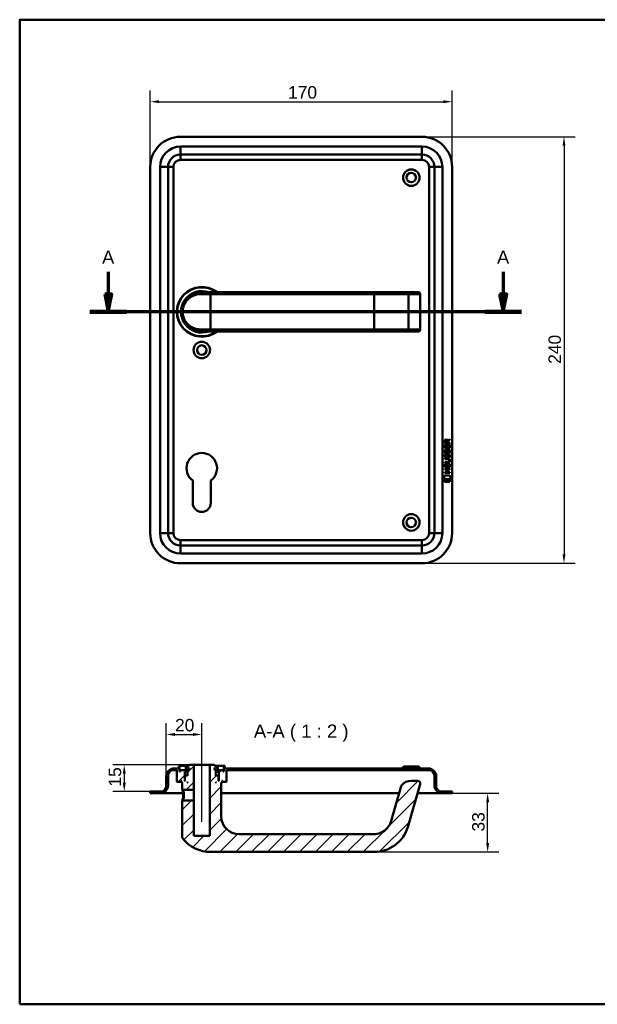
# Model space of a CAD drawing. Header units: millimetres. Extents: x 20 to 833, y 20 to 574.
# Tile 1 of 7: x 20 to 345, y 20 to 574. Entities that reach past the tile are written whole.
import ezdxf

# ---------------------------------------------------------------- set-up
doc = ezdxf.new("R2010")
doc.units = ezdxf.units.MM
doc.header["$LTSCALE"] = 2
for name, color, linetype, lineweight in [('Bemaßungen(DIN)', 7, 'Continuous', 25), ('Mittellinie(DIN)', 7, 'Continuous', 25), ('Schnittansichtslinien(DIN)', 7, 'Continuous', 70), ('Sichtbare Kanten(DIN)', 7, 'Continuous', 50), ('Sichtbare tangentiale Kanten(DIN)', 7, 'Continuous', 50), ('Skizziergeometrie(DIN)', 7, 'Continuous', 50), ('Symbole(DIN)', 7, 'Continuous', 25)]:
    doc.layers.add(name, color=color, linetype=linetype, lineweight=lineweight)
doc.layers.add('Schraffur', color=179, linetype='Continuous', lineweight=9, true_color=0x1e1e47)
doc.styles.add('Aktuell-DINGroßer Text', font='arial.ttf')
doc.styles.add('STANDARD-DIN~0', font='arial.ttf')
doc.dimstyles.new('CAD-LAN', dxfattribs={"dimscale": 2, "dimtxt": 3.5, "dimasz": 2.5, "dimexe": 3.175, "dimexo": 0, "dimgap": 0.8, "dimtad": 1, "dimrnd": 1e-08, "dimtxsty": 'STANDARD-DIN~0', "dimcen": 0.09, "dimdle": 10, "dimclrd": 250, "dimclre": 250, "dimclrt": 250, "dimadec": 0, "dimazin": 2, "dimtfac": 1, "dimtmove": 0, "dimatfit": 3, "dimfxl": 1, "dimtolj": 1, "dimtzin": 0, "dimlwd": 25, "dimlwe": 25, "dimarcsym": 0})

# ---------------------------------------------------------------- blocks, each defined once
blk = doc.blocks.new('Ränder Standardrahmen')
at = {"layer": 'Skizziergeometrie(DIN)', "flags": 128}
blk.add_lwpolyline([(10, 10), (10, 287), (410, 287), (410, 10), (10, 10)], dxfattribs=at)
blk = doc.blocks.new('*D21')
at = {"layer": 'Bemaßungen(DIN)', "color": 250, "linetype": 'Continuous', "lineweight": 25, "true_color": 0x3f3f3f, "transparency": 16777216}
for p, q in [((93.54, 491.14), (93.54, 534.22)), ((263.54, 491.14), (263.54, 534.22)), ((98.54, 527.87), (258.54, 527.87))]:
    blk.add_line(p, q, dxfattribs=at)
at = {"layer": 'Bemaßungen(DIN)', "color": 250, "linetype": 'Continuous', "true_color": 0x3f3f3f, "transparency": 16777216}
for points in [[(98.54, 528.7), (98.54, 527.04), (93.54, 527.87)], [(258.54, 528.7), (258.54, 527.04), (263.54, 527.87)]]:
    blk.add_solid(points, dxfattribs=at)
at = {"layer": 'Defpoints', "color": 0, "linetype": 'Continuous', "transparency": 16777216}
for p in [(263.54, 527.87), (93.54, 491.14), (263.54, 491.14)]:
    blk.add_point(p, dxfattribs=at)
at = {"layer": 'Bemaßungen(DIN)', "color": 250, "linetype": 'Continuous', "lineweight": 25, "true_color": 0x3f3f3f, "transparency": 16777216, "insert": (171.15, 536.62), "char_height": 7, "attachment_point": 1, "style": 'STANDARD-DIN~0'}
blk.add_mtext('\\A1;170', dxfattribs=at)
blk = doc.blocks.new('*D22')
at = {"layer": 'Bemaßungen(DIN)', "color": 250, "linetype": 'Continuous', "lineweight": 25, "true_color": 0x3f3f3f, "transparency": 16777216}
for p, q in [((246.54, 508.14), (332.89, 508.14)), ((326.54, 503.14), (326.54, 273.14)), ((246.54, 268.14), (332.89, 268.14))]:
    blk.add_line(p, q, dxfattribs=at)
at = {"layer": 'Bemaßungen(DIN)', "color": 250, "linetype": 'Continuous', "true_color": 0x3f3f3f, "transparency": 16777216}
for points in [[(325.71, 503.14), (327.38, 503.14), (326.54, 508.14)], [(325.71, 273.14), (327.38, 273.14), (326.54, 268.14)]]:
    blk.add_solid(points, dxfattribs=at)
at = {"layer": 'Defpoints', "color": 0, "linetype": 'Continuous', "transparency": 16777216}
for p in [(246.54, 508.14), (246.54, 268.14), (326.54, 268.14)]:
    blk.add_point(p, dxfattribs=at)
at = {"layer": 'Bemaßungen(DIN)', "color": 250, "linetype": 'Continuous', "lineweight": 25, "true_color": 0x3f3f3f, "transparency": 16777216, "insert": (317.8, 380.36), "char_height": 7, "attachment_point": 1, "rotation": 90, "style": 'STANDARD-DIN~0'}
blk.add_mtext('\\A1;240', dxfattribs=at)
blk = doc.blocks.new('2DTransSchnitt0')
at = {"layer": 'Schnittansichtslinien(DIN)', "linetype": 'Continuous'}
for p, q in [((34.95, 216.07), (34.95, 209.82)), ((146.14, 216.07), (146.14, 209.82)), ((33.95, 209.82), (34.95, 204.82)), ((35.95, 209.82), (33.95, 209.82)), ((34.95, 209.82), (34.95, 204.82)), ((34.95, 204.82), (35.95, 209.82)), ((145.14, 209.82), (146.14, 204.82)), ((147.14, 209.82), (145.14, 209.82)), ((146.14, 209.82), (146.14, 204.82)), ((146.14, 204.82), (147.14, 209.82)), ((151.28, 204.82), (29.8, 204.82))]:
    blk.add_line(p, q, dxfattribs=at)
at = {"layer": 'Schnittansichtslinien(DIN)', "linetype": 'Continuous', "lineweight": 140}
for p, q in [((40.09, 204.82), (29.8, 204.82)), ((151.28, 204.82), (141, 204.82))]:
    blk.add_line(p, q, dxfattribs=at)
at = {"layer": 'Schnittansichtslinien(DIN)', "linetype": 'Continuous', "flags": 128}
for points in [[(33.95, 209.82), (34.95, 204.82), (35.95, 209.82), (33.95, 209.82)], [(145.14, 209.82), (146.14, 204.82), (147.14, 209.82), (145.14, 209.82)]]:
    blk.add_lwpolyline(points, dxfattribs=at)
at = {"layer": 'Schnittansichtslinien(DIN)'}
for points in [[(33.95, 209.82), (34.95, 204.82), (35.95, 209.82), (33.95, 209.82)], [(145.14, 209.82), (146.14, 204.82), (147.14, 209.82), (145.14, 209.82)]]:
    blk.add_solid(points, dxfattribs=at)
at = {"layer": 'Schnittansichtslinien(DIN)', "char_height": 3.73, "attachment_point": 7, "style": 'Aktuell-DINGroßer Text'}
for insert in [(33.19, 218.32), (144.39, 218.32)]:
    blk.add_mtext('A', dxfattribs=dict(at, insert=insert))
blk = doc.blocks.new('*D24')
at = {"layer": 'Bemaßungen(DIN)', "color": 250, "linetype": 'Continuous', "lineweight": 25, "true_color": 0x3f3f3f, "transparency": 16777216}
for p, q in [((102.54, 148.22), (102.54, 178.17)), ((122.54, 159.72), (122.54, 178.17)), ((107.54, 171.82), (117.54, 171.82))]:
    blk.add_line(p, q, dxfattribs=at)
at = {"layer": 'Bemaßungen(DIN)', "color": 250, "linetype": 'Continuous', "true_color": 0x3f3f3f, "transparency": 16777216}
for points in [[(107.54, 172.65), (107.54, 170.99), (102.54, 171.82)], [(117.54, 172.65), (117.54, 170.99), (122.54, 171.82)]]:
    blk.add_solid(points, dxfattribs=at)
at = {"layer": 'Defpoints', "color": 0, "linetype": 'Continuous', "transparency": 16777216}
for p in [(122.54, 171.82), (122.54, 159.72), (102.54, 148.22)]:
    blk.add_point(p, dxfattribs=at)
at = {"layer": 'Bemaßungen(DIN)', "color": 250, "linetype": 'Continuous', "lineweight": 25, "true_color": 0x3f3f3f, "transparency": 16777216, "insert": (107.48, 180.57), "char_height": 7, "attachment_point": 1, "style": 'STANDARD-DIN~0'}
blk.add_mtext('\\A1;20', dxfattribs=at)
blk = doc.blocks.new('*D25')
at = {"layer": 'Bemaßungen(DIN)', "color": 250, "linetype": 'Continuous', "lineweight": 25, "true_color": 0x3f3f3f, "transparency": 16777216}
for p, q in [((115.54, 154.72), (72.54, 154.72)), ((78.89, 149.72), (78.89, 144.72)), ((93.54, 139.72), (72.54, 139.72))]:
    blk.add_line(p, q, dxfattribs=at)
at = {"layer": 'Bemaßungen(DIN)', "color": 250, "linetype": 'Continuous', "true_color": 0x3f3f3f, "transparency": 16777216}
for points in [[(78.05, 149.72), (79.72, 149.72), (78.89, 154.72)], [(78.05, 144.72), (79.72, 144.72), (78.89, 139.72)]]:
    blk.add_solid(points, dxfattribs=at)
at = {"layer": 'Defpoints', "color": 0, "linetype": 'Continuous', "transparency": 16777216}
for p in [(115.54, 154.72), (78.89, 139.72), (93.54, 139.72)]:
    blk.add_point(p, dxfattribs=at)
at = {"layer": 'Bemaßungen(DIN)', "color": 250, "linetype": 'Continuous', "lineweight": 25, "true_color": 0x3f3f3f, "transparency": 16777216, "insert": (70.14, 142.51), "char_height": 7, "attachment_point": 1, "rotation": 90, "style": 'STANDARD-DIN~0'}
blk.add_mtext('\\A1;15', dxfattribs=at)
blk = doc.blocks.new('*D26')
at = {"layer": 'Bemaßungen(DIN)', "color": 250, "linetype": 'Continuous', "lineweight": 25, "true_color": 0x3f3f3f, "transparency": 16777216}
for p, q in [((263.54, 138.72), (289.89, 138.72)), ((283.54, 110.72), (283.54, 133.72)), ((219.54, 105.72), (289.89, 105.72))]:
    blk.add_line(p, q, dxfattribs=at)
at = {"layer": 'Bemaßungen(DIN)', "color": 250, "linetype": 'Continuous', "true_color": 0x3f3f3f, "transparency": 16777216}
for points in [[(282.71, 133.72), (284.38, 133.72), (283.54, 138.72)], [(282.71, 110.72), (284.38, 110.72), (283.54, 105.72)]]:
    blk.add_solid(points, dxfattribs=at)
at = {"layer": 'Defpoints', "color": 0, "linetype": 'Continuous', "transparency": 16777216}
for p in [(263.54, 138.72), (283.54, 138.72), (219.54, 105.72)]:
    blk.add_point(p, dxfattribs=at)
at = {"layer": 'Bemaßungen(DIN)', "color": 250, "linetype": 'Continuous', "lineweight": 25, "true_color": 0x3f3f3f, "transparency": 16777216, "insert": (274.79, 117.21), "char_height": 7, "attachment_point": 1, "rotation": 90, "style": 'STANDARD-DIN~0'}
blk.add_mtext('\\A1;33', dxfattribs=at)

msp = doc.modelspace()

# ---------------------------------------------------------------- hatches: boundary and pattern name
at = {"layer": 'Schraffur'}
h = msp.add_hatch(dxfattribs=at)
h.set_pattern_fill('ANSI31', color=256, scale=50.8, style=0)
h.set_pattern_definition([(45, (0, 0), (-4.49013, 4.49013), [])])
edge = h.paths.add_edge_path()
edge.add_spline(control_points=[(111.916, 134.717), (111.854, 134.657), (111.792, 134.597), (111.668, 134.477), (111.606, 134.417), (111.544, 134.357)], knot_values=[-0.0518021, -0.0518021, -0.0518021, -0.0518021, -0.0259877, -0.0259877, 0, 0, 0, 0], degree=3, periodic=0)
edge.add_line((111.544, 134.357), (111.544, 114.058))
edge.add_spline(control_points=[(111.544, 114.058), (111.543, 113.974), (111.553, 113.861), (111.633, 113.629), (111.686, 113.531), (111.753, 113.444)], knot_values=[-0.0735795, -0.0735795, -0.0735795, -0.0735795, -0.0330472, -0.0330472, 0, 0, 0, 0], degree=3, periodic=0)
edge.add_ellipse((127.544, 125.717), major_axis=(-15.791, -12.274), ratio=1, start_angle=0, end_angle=52.14331)
edge.add_line((127.544, 105.717), (219.544, 105.717))
edge.add_spline(control_points=[(219.544, 105.717), (221.603, 105.717), (223.659, 106.043), (227.58, 107.293), (229.438, 108.214), (233.276, 110.94), (235.096, 112.878), (237.976, 117.473), (238.506, 119.287), (238.983, 120.949)], knot_values=[-1.7725748, -1.7725748, -1.7725748, -1.7725748, -1.3895342, -1.3895342, -1.0067921, -1.0067921, -0.5187618, -0.5187618, 0, 0, 0, 0], degree=3, periodic=0)
edge.add_line((238.983, 120.949), (245.537, 143.804))
edge.add_ellipse((244.095, 144.217), major_axis=(1.442, -0.413), ratio=1, start_angle=0, end_angle=106)
edge.add_line((244.095, 145.717), (240.391, 145.717))
edge.add_ellipse((240.391, 138.717), major_axis=(0, 7), ratio=1, start_angle=0, end_angle=48.30264)
edge.add_ellipse((236.285, 142.376), major_axis=(-1.12, 0.998), ratio=1, start_angle=0, end_angle=25.69736)
edge.add_line((234.843, 142.789), (229.37, 123.706))
edge.add_spline(control_points=[(229.37, 123.706), (229.086, 122.713), (228.711, 121.738), (227.892, 120.299), (227.296, 119.366), (225.35, 117.561), (224.269, 116.866), (221.862, 115.911), (220.636, 115.717), (219.544, 115.717)], knot_values=[-1.5570511, -1.5570511, -1.5570511, -1.5570511, -0.9847975, -0.9847975, -0.6392632, -0.6392632, -0.3276597, -0.3276597, 0, 0, 0, 0], degree=3, periodic=0)
edge.add_line((219.544, 115.717), (143.544, 115.717))
edge.add_ellipse((143.544, 125.717), major_axis=(0, -10), ratio=1, start_angle=270, end_angle=360, ccw=False)
edge.add_line((133.544, 125.717), (133.544, 144.717))
edge.add_line((133.544, 144.717), (133.844, 144.717))
edge.add_line((133.844, 144.717), (134.044, 144.917))
edge.add_line((134.044, 144.917), (134.044, 145.517))
edge.add_line((134.044, 145.517), (133.844, 145.717))
edge.add_line((133.844, 145.717), (134.144, 145.717))
edge.add_line((134.144, 145.717), (134.144, 145.217))
edge.add_line((134.144, 145.217), (134.244, 145.117))
edge.add_line((134.244, 145.117), (136.344, 145.117))
edge.add_line((136.344, 145.117), (136.544, 145.317))
edge.add_line((136.544, 145.317), (136.544, 151.717))
edge.add_line((136.544, 151.717), (250.544, 151.717))
edge.add_ellipse((250.544, 148.717), major_axis=(0, 3), ratio=1, start_angle=270, end_angle=360, ccw=False)
edge.add_line((253.544, 148.717), (253.544, 143.217))
edge.add_ellipse((258.044, 143.217), major_axis=(-4.5, 0), ratio=1, start_angle=0, end_angle=90)
edge.add_line((258.044, 138.717), (263.544, 138.717))
edge.add_line((263.544, 138.717), (263.544, 139.717))
edge.add_line((263.544, 139.717), (257.544, 139.717))
edge.add_ellipse((257.544, 142.717), major_axis=(0, -3), ratio=1, start_angle=270, end_angle=360, ccw=False)
edge.add_line((254.544, 142.717), (254.544, 148.217))
edge.add_ellipse((250.044, 148.217), major_axis=(4.5, 0), ratio=1, start_angle=0, end_angle=90)
edge.add_line((250.044, 152.717), (135.544, 152.717))
edge.add_line((135.544, 152.717), (135.544, 154.217))
edge.add_line((135.544, 154.217), (135.044, 154.217))
edge.add_line((135.044, 154.217), (135.044, 150.917))
edge.add_line((135.044, 150.917), (134.544, 150.917))
edge.add_line((134.544, 150.917), (134.544, 151.717))
edge.add_line((134.544, 151.717), (131.544, 151.717))
edge.add_line((131.544, 151.717), (131.544, 150.917))
edge.add_line((131.544, 150.917), (132.294, 150.917))
edge.add_line((132.294, 150.917), (132.094, 150.717))
edge.add_line((132.094, 150.717), (132.094, 145.917))
edge.add_line((132.094, 145.917), (132.294, 145.717))
edge.add_line((132.294, 145.717), (132.044, 145.717))
edge.add_line((132.044, 145.717), (132.044, 148.517))
edge.add_line((132.044, 148.517), (131.844, 148.717))
edge.add_line((131.844, 148.717), (130.744, 148.717))
edge.add_line((130.744, 148.717), (130.544, 148.517))
edge.add_line((130.544, 148.517), (130.544, 151.917))
edge.add_line((130.544, 151.917), (131.511, 151.917))
edge.add_line((131.511, 151.917), (131.511, 153.417))
edge.add_line((131.511, 153.417), (130.544, 153.417))
edge.add_line((130.544, 153.417), (130.544, 153.717))
edge.add_line((130.544, 153.717), (129.544, 154.717))
edge.add_line((129.544, 154.717), (127.044, 154.717))
edge.add_line((127.044, 154.717), (127.044, 114.717))
edge.add_line((127.044, 114.717), (118.044, 114.717))
edge.add_line((118.044, 114.717), (118.044, 134.717))
edge.add_line((118.044, 134.717), (111.916, 134.717))
h.paths.add_polyline_path([(129.644, 151.917), (129.644, 153.017), (130.008, 153.017), (130.008, 151.917)], flags=0)
h.paths.add_polyline_path([(130.744, 144.717), (130.544, 144.717), (130.544, 144.917)], flags=0)
edge = h.paths.add_edge_path()
edge.add_spline(control_points=[(111.544, 141.078), (111.607, 141.018), (111.669, 140.958), (111.793, 140.837), (111.855, 140.778), (111.917, 140.717)], knot_values=[-0.0519736, -0.0519736, -0.0519736, -0.0519736, -0.0259868, -0.0259868, -0.0001655, -0.0001655, -0.0001655, -0.0001655], degree=3, periodic=0)
edge.add_line((111.917, 140.717), (118.044, 140.717))
edge.add_line((118.044, 140.717), (118.044, 154.717))
edge.add_line((118.044, 154.717), (115.544, 154.717))
edge.add_line((115.544, 154.717), (114.544, 153.717))
edge.add_line((114.544, 153.717), (114.544, 153.417))
edge.add_line((114.544, 153.417), (113.578, 153.417))
edge.add_line((113.578, 153.417), (113.578, 151.917))
edge.add_line((113.578, 151.917), (114.544, 151.917))
edge.add_line((114.544, 151.917), (114.544, 148.517))
edge.add_line((114.544, 148.517), (114.344, 148.717))
edge.add_line((114.344, 148.717), (113.244, 148.717))
edge.add_line((113.244, 148.717), (113.044, 148.517))
edge.add_line((113.044, 148.517), (113.044, 145.717))
edge.add_line((113.044, 145.717), (112.794, 145.717))
edge.add_line((112.794, 145.717), (112.994, 145.917))
edge.add_line((112.994, 145.917), (112.994, 150.717))
edge.add_line((112.994, 150.717), (112.794, 150.917))
edge.add_line((112.794, 150.917), (113.544, 150.917))
edge.add_line((113.544, 150.917), (113.544, 151.717))
edge.add_line((113.544, 151.717), (110.544, 151.717))
edge.add_line((110.544, 151.717), (110.544, 150.917))
edge.add_line((110.544, 150.917), (110.044, 150.917))
edge.add_line((110.044, 150.917), (110.044, 154.217))
edge.add_line((110.044, 154.217), (109.544, 154.217))
edge.add_line((109.544, 154.217), (109.544, 152.717))
edge.add_line((109.544, 152.717), (107.044, 152.717))
edge.add_ellipse((107.044, 148.217), major_axis=(0, 4.5), ratio=1, start_angle=0, end_angle=90)
edge.add_line((102.544, 148.217), (102.544, 142.717))
edge.add_ellipse((99.544, 142.717), major_axis=(3, 0), ratio=1, start_angle=270, end_angle=360, ccw=False)
edge.add_line((99.544, 139.717), (93.544, 139.717))
edge.add_line((93.544, 139.717), (93.544, 138.717))
edge.add_line((93.544, 138.717), (99.044, 138.717))
edge.add_ellipse((99.044, 143.217), major_axis=(0, -4.5), ratio=1, start_angle=0, end_angle=90)
edge.add_line((103.544, 143.217), (103.544, 148.717))
edge.add_ellipse((106.544, 148.717), major_axis=(-3, 0), ratio=1, start_angle=270, end_angle=360, ccw=False)
edge.add_line((106.544, 151.717), (108.544, 151.717))
edge.add_line((108.544, 151.717), (108.544, 145.317))
edge.add_line((108.544, 145.317), (108.744, 145.117))
edge.add_line((108.744, 145.117), (110.844, 145.117))
edge.add_line((110.844, 145.117), (110.944, 145.217))
edge.add_line((110.944, 145.217), (110.944, 145.717))
edge.add_line((110.944, 145.717), (111.244, 145.717))
edge.add_line((111.244, 145.717), (111.044, 145.517))
edge.add_line((111.044, 145.517), (111.044, 144.917))
edge.add_line((111.044, 144.917), (111.244, 144.717))
edge.add_line((111.244, 144.717), (111.544, 144.717))
edge.add_line((111.544, 144.717), (111.544, 141.078))
h.paths.add_polyline_path([(114.544, 144.717), (114.344, 144.717), (114.544, 144.917)], flags=0)
h.paths.add_polyline_path([(115.444, 153.017), (115.444, 151.917), (115.08, 151.917), (115.08, 153.017)], flags=0)

# ---------------------------------------------------------------- linework, layer by layer
at = {"layer": 'Mittellinie(DIN)', "linetype": 'Continuous'}
msp.add_line((122.544, 122.717), (122.544, 159.717), dxfattribs=at)
at = {"layer": 'Sichtbare Kanten(DIN)'}
for p, q in [((246.544, 508.141), (110.544, 508.141)), ((110.544, 498.141), (246.544, 498.141)), ((93.544, 491.141), (93.544, 285.141)), ((103.544, 285.141), (103.544, 491.141)), ((253.544, 491.141), (253.544, 285.141)), ((263.544, 285.141), (263.544, 491.141)), ((122.544, 420.641), (127.544, 420.641)), ((219.544, 420.641), (127.544, 420.641)), ((238.022, 420.641), (219.544, 420.641)), ((244.575, 420.641), (238.022, 420.641)), ((244.575, 420.641), (244.595, 420.641)), ((245.595, 399.641), (245.595, 419.641)), ((121.928, 398.658), (121.928, 398.658)), ((127.544, 398.641), (122.544, 398.641)), ((127.544, 398.641), (219.544, 398.641)), ((219.544, 398.641), (238.022, 398.641)), ((238.022, 398.641), (244.575, 398.641)), ((238.105, 398.645), (238.105, 398.645)), ((244.595, 398.641), (244.575, 398.641)), ((261.061, 337.257), (262.257, 338.047)), ((262.257, 338.047), (262.256, 337.613)), ((259.394, 332.897), (259.396, 334.902)), ((262.253, 332.895), (259.394, 332.897)), ((259.396, 335.628), (259.399, 336.941)), ((262.255, 335.625), (259.396, 335.628)), ((259.396, 334.902), (259.744, 334.901)), ((259.744, 334.901), (259.743, 333.274)), ((259.743, 333.274), (260.637, 333.273)), ((259.747, 336.897), (259.746, 336.009)), ((259.746, 336.009), (260.764, 336.008)), ((260.637, 333.273), (260.639, 334.72)), ((260.639, 334.72), (260.987, 334.72)), ((260.764, 336.008), (260.764, 336.896)), ((260.987, 334.72), (260.986, 333.273)), ((260.986, 333.273), (261.904, 333.272)), ((261.114, 336.858), (261.113, 336.008)), ((261.113, 336.008), (262.255, 336.007)), ((262.256, 337.613), (261.114, 336.858)), ((261.904, 333.272), (261.906, 334.919)), ((261.906, 334.919), (262.254, 334.919)), ((262.254, 334.919), (262.253, 332.895)), ((262.255, 336.007), (262.255, 335.625)), ((259.389, 326.67), (259.389, 327.047)), ((259.389, 327.047), (261.035, 327.046)), ((259.564, 329.577), (259.902, 329.477)), ((259.566, 332.124), (259.905, 332.023)), ((259.76, 328.245), (259.767, 328.228)), ((259.762, 330.792), (259.769, 330.775)), ((260.444, 328.148), (260.455, 328.165)), ((260.446, 330.694), (260.457, 330.711)), ((261.492, 329.274), (261.481, 329.274)), ((261.494, 331.82), (261.483, 331.82)), ((259.383, 320.989), (259.384, 321.366)), ((259.384, 321.366), (262.242, 321.364)), ((259.386, 322.16), (259.387, 324.164)), ((262.244, 322.157), (259.386, 322.16)), ((259.387, 324.164), (259.736, 324.164)), ((259.388, 324.735), (259.388, 325.112)), ((259.388, 325.112), (261.058, 325.111)), ((261.033, 324.734), (259.388, 324.735)), ((261.059, 326.669), (259.389, 326.67)), ((259.736, 324.164), (259.734, 322.537)), ((259.734, 322.537), (260.629, 322.536)), ((260.629, 322.536), (260.63, 323.983)), ((260.63, 323.983), (260.978, 323.982)), ((260.978, 323.982), (260.977, 322.536)), ((260.977, 322.536), (261.896, 322.535)), ((261.896, 322.535), (261.897, 324.182)), ((261.897, 324.182), (262.246, 324.182)), ((261.939, 325.883), (261.939, 325.893)), ((262.242, 321.364), (262.242, 320.987)), ((262.246, 324.182), (262.244, 322.157)), ((258.851, 315.477), (259.31, 317.61)), ((259.31, 317.61), (262.316, 317.608)), ((259.382, 319.055), (259.382, 319.432)), ((259.382, 319.432), (260.625, 319.431)), ((262.24, 319.052), (259.382, 319.055)), ((260.626, 320.988), (259.383, 320.989)), ((260.625, 319.431), (260.626, 320.988)), ((260.983, 320.988), (260.981, 319.43)), ((260.981, 319.43), (262.241, 319.429)), ((262.242, 320.987), (260.983, 320.988)), ((262.241, 319.429), (262.24, 319.052)), ((262.316, 317.608), (262.766, 315.474)), ((117.444, 302.141), (117.444, 314.716)), ((127.644, 314.716), (127.644, 302.141)), ((262.766, 315.474), (258.851, 315.477)), ((259.309, 314.05), (259.31, 315.192)), ((262.306, 314.047), (259.309, 314.05)), ((259.31, 315.192), (262.307, 315.189)), ((262.307, 315.189), (262.306, 314.047)), ((246.544, 278.141), (110.544, 278.141)), ((110.544, 268.141), (246.544, 268.141)), ((106.544, 151.717), (108.544, 151.717)), ((109.544, 152.717), (107.044, 152.717)), ((108.544, 151.717), (108.544, 145.317)), ((110.044, 154.217), (109.544, 154.217)), ((109.544, 154.217), (109.544, 152.717)), ((110.044, 150.917), (110.044, 154.217)), ((110.044, 154.217), (115.044, 154.217)), ((110.544, 150.917), (110.044, 150.917)), ((113.544, 151.717), (110.544, 151.717)), ((110.544, 151.717), (110.544, 150.917)), ((112.994, 150.717), (112.794, 150.917)), ((112.794, 150.917), (113.544, 150.917)), ((112.994, 145.917), (112.994, 150.717)), ((112.994, 150.717), (114.544, 150.717)), ((113.544, 150.917), (113.544, 151.717)), ((113.544, 151.717), (114.544, 151.717)), ((114.544, 150.917), (113.544, 150.917)), ((114.544, 153.417), (113.578, 153.417)), ((113.578, 153.417), (113.578, 151.917)), ((113.578, 151.917), (114.544, 151.917)), ((115.544, 154.717), (114.544, 153.717)), ((114.544, 153.717), (114.544, 153.417)), ((114.544, 151.917), (114.544, 148.517)), ((115.08, 151.917), (115.08, 153.017)), ((115.08, 153.017), (115.444, 153.017)), ((115.444, 151.917), (115.08, 151.917)), ((115.444, 153.017), (115.444, 151.917)), ((118.044, 154.717), (115.544, 154.717)), ((118.044, 140.717), (118.044, 154.717)), ((118.044, 154.717), (127.044, 154.717)), ((129.544, 154.717), (127.044, 154.717)), ((127.044, 154.717), (127.044, 114.717)), ((130.544, 153.717), (129.544, 154.717)), ((129.644, 151.917), (129.644, 153.017)), ((129.644, 153.017), (130.008, 153.017)), ((130.008, 151.917), (129.644, 151.917)), ((130.008, 153.017), (130.008, 151.917)), ((130.044, 154.217), (135.044, 154.217)), ((130.544, 153.417), (130.544, 153.717)), ((131.511, 153.417), (130.544, 153.417)), ((130.544, 148.517), (130.544, 151.917)), ((130.544, 151.917), (131.511, 151.917)), ((130.544, 151.717), (131.544, 151.717)), ((131.544, 150.917), (130.544, 150.917)), ((130.544, 150.717), (132.094, 150.717)), ((131.511, 151.917), (131.511, 153.417)), ((134.544, 151.717), (131.544, 151.717)), ((131.544, 151.717), (131.544, 150.917)), ((131.544, 150.917), (132.294, 150.917)), ((132.294, 150.917), (132.094, 150.717)), ((132.094, 150.717), (132.094, 145.917)), ((134.544, 150.917), (134.544, 151.717)), ((135.044, 150.917), (134.544, 150.917)), ((135.544, 154.217), (135.044, 154.217)), ((135.044, 154.217), (135.044, 150.917)), ((135.544, 152.717), (135.544, 154.217)), ((250.044, 152.717), (135.544, 152.717)), ((136.544, 145.317), (136.544, 151.717)), ((136.544, 151.717), (250.544, 151.717)), ((236.294, 153.717), (235.294, 152.717)), ((236.294, 153.717), (244.794, 153.717)), ((244.794, 153.717), (245.794, 152.717)), ((102.544, 148.217), (102.544, 142.717)), ((103.544, 143.217), (103.544, 148.717)), ((108.544, 145.317), (108.744, 145.117)), ((108.744, 145.117), (110.844, 145.117)), ((110.844, 145.117), (110.944, 145.217)), ((110.844, 145.117), (111.044, 145.117)), ((110.944, 145.217), (110.944, 145.717)), ((110.944, 145.717), (111.244, 145.717)), ((111.044, 145.217), (110.944, 145.217)), ((111.244, 145.717), (111.044, 145.517)), ((111.044, 145.517), (111.044, 144.917)), ((111.044, 144.917), (111.244, 144.717)), ((111.244, 144.717), (111.544, 144.717)), ((111.544, 144.717), (111.544, 141.078)), ((112.794, 145.717), (112.994, 145.917)), ((113.044, 145.717), (112.794, 145.717)), ((113.044, 145.917), (112.994, 145.917)), ((113.244, 148.717), (113.044, 148.517)), ((113.044, 148.517), (113.044, 145.717)), ((114.344, 148.717), (113.244, 148.717)), ((114.544, 148.517), (114.344, 148.717)), ((114.544, 148.717), (114.344, 148.717)), ((114.344, 144.717), (114.544, 144.917)), ((114.544, 144.717), (114.344, 144.717)), ((114.544, 144.917), (114.544, 144.717)), ((130.744, 148.717), (130.544, 148.517)), ((130.744, 148.717), (130.544, 148.717)), ((130.544, 144.717), (130.544, 144.917)), ((130.544, 144.917), (130.744, 144.717)), ((130.744, 144.717), (130.544, 144.717)), ((131.844, 148.717), (130.744, 148.717)), ((132.044, 148.517), (131.844, 148.717)), ((132.044, 145.717), (132.044, 148.517)), ((132.094, 145.917), (132.044, 145.917)), ((132.294, 145.717), (132.044, 145.717)), ((132.094, 145.917), (132.294, 145.717)), ((133.544, 125.717), (133.544, 144.717)), ((133.544, 144.717), (133.844, 144.717)), ((134.044, 145.517), (133.844, 145.717)), ((133.844, 145.717), (134.144, 145.717)), ((133.844, 144.717), (134.044, 144.917)), ((134.044, 144.917), (134.044, 145.517)), ((134.144, 145.217), (134.044, 145.217)), ((134.044, 145.117), (134.244, 145.117)), ((134.144, 145.717), (134.144, 145.217)), ((134.144, 145.217), (134.244, 145.117)), ((134.244, 145.117), (136.344, 145.117)), ((136.344, 145.117), (136.544, 145.317)), ((244.095, 145.717), (240.391, 145.717)), ((253.544, 148.717), (253.544, 143.217)), ((254.544, 142.717), (254.544, 148.217)), ((99.544, 139.717), (93.544, 139.717)), ((93.544, 139.717), (93.544, 138.717)), ((93.544, 138.717), (99.044, 138.717)), ((99.044, 138.717), (110.544, 138.717)), ((110.544, 138.717), (112.054, 138.717)), ((111.545, 141.078), (111.917, 140.718)), ((111.917, 140.717), (118.044, 140.717)), ((118.044, 140.717), (118.044, 134.717)), ((133.544, 138.717), (233.675, 138.717)), ((234.843, 142.789), (229.37, 123.706)), ((238.983, 120.949), (245.537, 143.804)), ((244.078, 138.717), (246.544, 138.717)), ((246.544, 138.717), (258.044, 138.717)), ((263.544, 139.717), (257.544, 139.717)), ((258.044, 138.717), (263.544, 138.717)), ((263.544, 138.717), (263.544, 139.717)), ((111.916, 134.717), (111.544, 134.357)), ((111.544, 134.357), (111.544, 114.058)), ((118.044, 134.717), (111.916, 134.717)), ((118.044, 114.717), (118.044, 134.717)), ((127.044, 114.717), (118.044, 114.717)), ((219.544, 115.717), (143.544, 115.717)), ((127.544, 105.717), (219.544, 105.717))]:
    msp.add_line(p, q, dxfattribs=at)
for centre, radius in [((240.544, 485.141), 4.65), ((240.544, 485.141), 2.65), ((122.544, 388.141), 4.65), ((122.544, 388.141), 2.65), ((240.544, 291.141), 4.65), ((240.544, 291.141), 2.65)]:
    msp.add_circle(centre, radius, dxfattribs=at)
for centre, radius, start, end in [((110.544, 491.141), 17, 90, 180), ((246.544, 491.141), 17, 0, 90), ((110.544, 491.141), 7, 90, 180), ((246.544, 491.141), 7, 0, 90), ((122.544, 409.641), 14, 51.78679, 308.21321), ((122.544, 409.641), 13.8, 52.8542, 307.1458), ((122.544, 409.641), 11.7, 70.08028, 289.91972), ((122.544, 409.641), 11.6, 71.49137, 288.50863), ((122.544, 409.641), 11.5, 73.04257, 286.95743), ((122.544, 409.641), 11.3, 76.76803, 283.23197), ((244.595, 419.641), 1, 0, 90), ((110.174, 396.993), 8.725, 15.91987, 15.9216), ((120.313, 399.583), 0.85, 152.12603, 152.12689), ((120.313, 399.583), 0.85, 7.81614, 7.82029), ((244.595, 399.641), 1, 270, 0), ((120.313, 399.583), 0.85, 293.68057, 293.69787), ((122.544, 321.641), 8.6, 306.37184, 233.62816), ((122.544, 302.141), 5.1, 180, 0), ((110.544, 285.141), 17, 180, 270), ((110.544, 285.141), 7, 180, 270), ((246.544, 285.141), 7, 270, 0), ((246.544, 285.141), 17, 270, 0), ((107.044, 148.217), 4.5, 90, 180), ((106.544, 148.717), 3, 90, 180), ((250.044, 148.217), 4.5, 0, 90), ((250.544, 148.717), 3, 0, 90), ((240.391, 138.717), 7, 90, 138.30264), ((244.095, 144.217), 1.5, 344, 90), ((99.044, 143.217), 4.5, 270, 0), ((99.544, 142.717), 3, 270, 0), ((236.285, 142.376), 1.5, 138.30264, 164), ((258.044, 143.217), 4.5, 180, 270), ((257.544, 142.717), 3, 180, 270), ((143.544, 125.717), 10, 180, 270), ((127.544, 125.717), 20, 217.85669, 270)]:
    msp.add_arc(centre, radius, start, end, dxfattribs=at)
for centre, major_axis, ratio, start_param, end_param in [((260.926, 336.124), (0.976, -1.274), 0.5180415, 2.7627686, 3.7355131), ((259.533, 336.044), (-1.242, -1.64), 0.5994938, 2.7365723, 3.5673799), ((261.112, 331.603), (-1.192, -3.54), 0.2215161, 5.9678979, 6.0270389), ((261.028, 333.903), (-1.103, -3.296), 0.2312948, 5.9540546, 6.015014), ((260.513, 329.048), (-0.583, -1.012), 0.541605, 5.8985019, 6.3563332), ((260.508, 331.586), (-0.574, -1.004), 0.5438409, 5.8950231, 6.3553168), ((260.386, 328.172), (-0.098, -0.139), 0.3641716, 1.3429, 1.6509781), ((260.388, 330.719), (-0.098, -0.139), 0.3641716, 1.3429, 1.6509781), ((257.214, 322.372), (4.814, 4.313), 0.3742661, 5.9599282, 6.6783921), ((260.834, 327.589), (-0.838, -1.64), 0.4594521, 2.8344186, 3.3561114), ((260.835, 330.134), (-0.839, -1.642), 0.4591024, 2.8345951, 3.3559829), ((257.218, 329.416), (4.808, -4.323), 0.3742014, 5.888113, 6.6064523), ((238.506, 345.72), (23.266, -20.361), 0.1371339, 6.127502, 6.402435)]:
    msp.add_ellipse(centre, major_axis=major_axis, ratio=ratio, start_param=start_param, end_param=end_param, dxfattribs=at)
for points, knots in [([(122.544, 420.641), (121.679, 420.641), (119.964, 420.433), (116.881, 419.308), (113.81, 416.844), (111.894, 413.242), (111.428, 409.651), (111.712, 407.414), (112.219, 405.782), (112.882, 404.275), (114.409, 401.955), (116.88, 399.974), (119.966, 398.848), (121.679, 398.641), (122.544, 398.641)], [-3.4261334, -3.4261334, -3.4261334, -3.4261334, -3.1814096, -2.9366858, -2.4472382, -1.9577905, -1.7130667, -1.4683429, -1.345981, -1.2236191, -0.9788953, -0.4894476, -0.2447238, 0, 0, 0, 0]), ([(261.939, 325.893), (261.939, 325.94), (261.936, 325.987), (261.92, 326.122), (261.898, 326.21), (261.823, 326.36), (261.777, 326.422), (261.657, 326.527), (261.586, 326.568), (261.369, 326.651), (261.209, 326.668), (261.059, 326.669)], [-0.13394602, -0.13394602, -0.13394602, -0.13394602, -0.11996159, -0.11996159, -0.09310912, -0.09310912, -0.06964663, -0.06964663, -0.04519613, -0.04519613, 0, 0, 0, 0]), ([(111.545, 141.078), (111.545, 141.078), (111.569, 141.007), (111.661, 140.711), (111.902, 139.845), (112.108, 138.727), (112.11, 137.718), (112.11, 137.718), (112.11, 137.717), (112.11, 137.717)], [-0.52855473, -0.52855473, -0.52855473, -0.52855473, -0.45322919, -0.33992189, -0.30215279, 0, 0, 0, 0.0000275, 0.0000275, 0.0000275, 0.0000275]), ([(112.462, 137.717), (112.462, 137.717), (112.462, 137.718), (112.462, 137.718), (112.461, 138.618), (112.283, 139.505), (112.126, 140.062), (112.106, 140.131), (112.087, 140.196), (112.069, 140.255), (112.014, 140.434), (111.969, 140.565), (111.943, 140.641), (111.926, 140.692), (111.917, 140.717), (111.917, 140.717)], [2.11504194, 2.11504194, 2.11504194, 2.11504194, 2.11506954, 2.11506954, 2.11506954, 2.41722233, 2.41722233, 2.41722233, 2.45499143, 2.45499143, 2.45499143, 2.56829872, 2.56829872, 2.56829872, 2.6438729, 2.6438729, 2.6438729, 2.6438729]), ([(112.11, 137.717), (112.11, 137.213), (112.021, 136.197), (111.751, 135.005), (111.572, 134.443), (111.544, 134.357), (111.544, 134.357)], [-2.11504203, -2.11504203, -2.11504203, -2.11504203, -1.96399314, -1.81291674, -1.66184035, -1.58650113, -1.58650113, -1.58650113, -1.58650113]), ([(111.916, 134.717), (111.916, 134.717), (111.925, 134.743), (111.942, 134.793), (111.977, 134.894), (112.046, 135.095), (112.124, 135.373), (112.202, 135.651), (112.29, 136.005), (112.355, 136.409), (112.42, 136.813), (112.463, 137.267), (112.462, 137.717)], [3.70156316, 3.70156316, 3.70156316, 3.70156316, 3.77690989, 3.77690989, 3.77690989, 3.92798628, 3.92798628, 3.92798628, 4.07906268, 4.07906268, 4.07906268, 4.23011147, 4.23011147, 4.23011147, 4.23011147]), ([(229.37, 123.706), (229.086, 122.713), (228.711, 121.738), (227.892, 120.299), (227.296, 119.366), (225.35, 117.561), (224.269, 116.866), (221.862, 115.911), (220.636, 115.717), (219.544, 115.717)], [-1.5570511, -1.5570511, -1.5570511, -1.5570511, -0.9847975, -0.9847975, -0.6392632, -0.6392632, -0.3276597, -0.3276597, 0, 0, 0, 0]), ([(219.544, 105.717), (221.603, 105.717), (223.659, 106.043), (227.58, 107.293), (229.438, 108.214), (233.276, 110.94), (235.096, 112.878), (237.976, 117.473), (238.506, 119.287), (238.983, 120.949)], [-1.7725748, -1.7725748, -1.7725748, -1.7725748, -1.3895342, -1.3895342, -1.0067921, -1.0067921, -0.5187618, -0.5187618, 0, 0, 0, 0]), ([(111.543, 114.058), (111.543, 113.974), (111.553, 113.861), (111.633, 113.629), (111.686, 113.531), (111.754, 113.444)], [-0.073579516, -0.073579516, -0.073579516, -0.073579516, -0.033047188, -0.033047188, 0, 0, 0, 0])]:
    msp.add_open_spline(points, degree=3, knots=knots, dxfattribs=at)
for points in [[(259.399, 336.941), (259.413, 337.383), (259.645, 337.845), (260.258, 337.844)], [(260.764, 336.896), (260.765, 337.169), (260.678, 337.495), (260.262, 337.495)], [(259.44, 328.099), (259.35, 328.339), (259.321, 328.573), (259.363, 328.901)], [(259.442, 330.645), (259.352, 330.886), (259.323, 331.119), (259.365, 331.447)], [(259.363, 328.901), (259.381, 329.04), (259.422, 329.247), (259.493, 329.42)], [(259.365, 331.447), (259.383, 331.587), (259.424, 331.793), (259.495, 331.967)], [(260, 327.638), (259.776, 327.671), (259.546, 327.816), (259.44, 328.099)], [(260.002, 330.184), (259.778, 330.217), (259.549, 330.363), (259.442, 330.645)], [(259.493, 329.42), (259.512, 329.47), (259.564, 329.577), (259.564, 329.577)], [(259.495, 331.967), (259.514, 332.016), (259.566, 332.123), (259.566, 332.124)], [(259.748, 329.012), (259.683, 328.76), (259.677, 328.535), (259.736, 328.319)], [(259.75, 331.559), (259.686, 331.306), (259.679, 331.082), (259.738, 330.866)], [(259.902, 329.477), (259.902, 329.477), (259.783, 329.15), (259.748, 329.012)], [(259.905, 332.023), (259.904, 332.023), (259.785, 331.697), (259.75, 331.559)], [(259.972, 328.015), (260.119, 327.955), (260.308, 327.991), (260.413, 328.106)], [(259.974, 330.562), (260.121, 330.502), (260.31, 330.538), (260.415, 330.652)], [(260.154, 327.625), (260.054, 327.626), (260.033, 327.633), (260, 327.638)], [(260.156, 330.172), (260.056, 330.173), (260.035, 330.18), (260.002, 330.184)], [(260.782, 327.99), (260.667, 327.78), (260.472, 327.621), (260.154, 327.625)], [(260.784, 330.536), (260.669, 330.326), (260.474, 330.168), (260.156, 330.172)], [(260.455, 328.165), (260.524, 328.274), (260.581, 328.438), (260.635, 328.683)], [(260.457, 330.711), (260.526, 330.821), (260.583, 330.984), (260.638, 331.229)], [(260.635, 328.683), (260.72, 329.051), (260.822, 329.262), (260.963, 329.429)], [(260.638, 331.229), (260.722, 331.597), (260.824, 331.808), (260.965, 331.976)], [(260.975, 328.532), (260.92, 328.292), (260.858, 328.128), (260.782, 327.99)], [(260.977, 331.079), (260.922, 330.839), (260.86, 330.674), (260.784, 330.536)], [(260.963, 329.429), (261.056, 329.54), (261.186, 329.612), (261.366, 329.636)], [(260.965, 331.976), (261.058, 332.086), (261.188, 332.159), (261.368, 332.183)], [(261.024, 328.731), (261.016, 328.701), (260.976, 328.535), (260.975, 328.532)], [(261.026, 331.278), (261.018, 331.248), (260.978, 331.081), (260.977, 331.079)], [(261.21, 329.156), (261.139, 329.067), (261.078, 328.929), (261.024, 328.731)], [(261.212, 331.703), (261.141, 331.614), (261.08, 331.476), (261.026, 331.278)], [(261.481, 329.274), (261.359, 329.274), (261.284, 329.241), (261.21, 329.156)], [(261.483, 331.82), (261.361, 331.821), (261.286, 331.788), (261.212, 331.703)], [(261.366, 329.636), (261.653, 329.674), (261.936, 329.574), (262.13, 329.258)], [(261.368, 332.183), (261.655, 332.221), (261.938, 332.121), (262.132, 331.804)], [(261.684, 327.691), (261.684, 327.691), (261.839, 327.945), (261.898, 328.23)], [(262.053, 327.604), (262.033, 327.609), (261.685, 327.691), (261.684, 327.691)], [(261.686, 330.238), (261.687, 330.238), (261.841, 330.492), (261.9, 330.776)], [(262.055, 330.151), (262.035, 330.156), (261.687, 330.238), (261.686, 330.238)], [(261.898, 328.23), (261.967, 328.563), (261.967, 328.839), (261.861, 329.036)], [(261.9, 330.776), (261.969, 331.11), (261.969, 331.386), (261.863, 331.583)], [(262.278, 328.323), (262.248, 327.992), (262.09, 327.662), (262.053, 327.604)], [(262.28, 330.869), (262.25, 330.538), (262.092, 330.209), (262.055, 330.151)], [(262.13, 329.258), (262.24, 329.077), (262.293, 328.858), (262.293, 328.588)], [(262.132, 331.804), (262.242, 331.624), (262.295, 331.405), (262.295, 331.135)], [(262.293, 328.588), (262.293, 328.503), (262.286, 328.418), (262.278, 328.323)], [(262.295, 331.135), (262.295, 331.05), (262.288, 330.964), (262.28, 330.869)]]:
    msp.add_open_spline(points, degree=3, dxfattribs=at)
at = {"layer": 'Sichtbare tangentiale Kanten(DIN)'}
for p, q in [((246.544, 502.641), (110.544, 502.641)), ((110.544, 502.641), (110.544, 498.141)), ((246.544, 502.641), (246.544, 498.141)), ((110.544, 495.141), (110.544, 498.141)), ((110.544, 495.141), (246.544, 495.141)), ((246.544, 495.141), (246.544, 498.141)), ((99.044, 491.141), (103.544, 491.141)), ((99.044, 491.141), (99.044, 285.141)), ((106.544, 491.141), (103.544, 491.141)), ((106.544, 285.141), (106.544, 491.141)), ((250.544, 491.141), (253.544, 491.141)), ((250.544, 491.141), (250.544, 285.141)), ((258.044, 491.141), (253.544, 491.141)), ((258.044, 285.141), (258.044, 491.141)), ((127.544, 419.641), (122.281, 419.641)), ((127.544, 420.641), (127.544, 419.641)), ((127.544, 419.641), (219.544, 419.641)), ((127.544, 399.641), (127.544, 419.641)), ((219.544, 420.641), (219.544, 419.641)), ((219.544, 419.641), (238.983, 419.641)), ((219.544, 399.641), (219.544, 419.641)), ((238.983, 419.641), (238.983, 399.641)), ((238.983, 419.641), (245.537, 419.641)), ((245.537, 419.641), (245.537, 399.641)), ((245.595, 419.641), (245.537, 419.641)), ((112.109, 406.163), (112.109, 406.164)), ((122.281, 399.641), (127.544, 399.641)), ((219.544, 399.641), (127.544, 399.641)), ((127.544, 398.641), (127.544, 399.641)), ((238.983, 399.641), (219.544, 399.641)), ((219.544, 398.641), (219.544, 399.641)), ((245.537, 399.641), (238.983, 399.641)), ((245.537, 399.641), (245.595, 399.641)), ((103.544, 285.141), (99.044, 285.141)), ((103.544, 285.141), (106.544, 285.141)), ((253.544, 285.141), (250.544, 285.141)), ((253.544, 285.141), (258.044, 285.141)), ((246.544, 281.141), (110.544, 281.141)), ((110.544, 278.141), (110.544, 281.141)), ((110.544, 278.141), (110.544, 273.641)), ((246.544, 278.141), (246.544, 281.141)), ((246.544, 278.141), (246.544, 273.641)), ((110.544, 273.641), (246.544, 273.641))]:
    msp.add_line(p, q, dxfattribs=at)
for centre, radius, start, end in [((110.544, 491.141), 11.5, 90, 180), ((246.544, 491.141), 11.5, 0, 90), ((110.544, 491.141), 4, 90, 180), ((246.544, 491.141), 4, 0, 90), ((110.544, 285.141), 11.5, 180, 270), ((110.544, 285.141), 4, 180, 270), ((246.544, 285.141), 4, 270, 0), ((246.544, 285.141), 11.5, 270, 0)]:
    msp.add_arc(centre, radius, start, end, dxfattribs=at)
for centre, major_axis, ratio, start_param, end_param in [((122.544, 419.641), (0, 1), 0.2631579, 0, 1.5707963), ((238.022, 419.641), (0, 1), 0.9612617, 4.712389, 6.2831853), ((244.575, 419.641), (0, 1), 0.9612617, 4.712389, 6.2831853), ((122.544, 399.641), (0, -1), 0.2631579, 4.712389, 6.2831853), ((238.022, 399.641), (0, -1), 0.9612617, 0, 1.5707963), ((244.575, 399.641), (0, -1), 0.9612617, 0, 1.5707963)]:
    msp.add_ellipse(centre, major_axis=major_axis, ratio=ratio, start_param=start_param, end_param=end_param, dxfattribs=at)
msp.add_open_spline([(122.281, 399.641), (121.453, 399.641), (120.633, 399.735), (119.855, 399.91), (119.076, 400.085), (118.338, 400.341), (117.648, 400.662), (116.269, 401.303), (115.087, 402.204), (114.137, 403.307), (113.662, 403.859), (113.244, 404.461), (112.893, 405.119), (112.718, 405.447), (112.559, 405.79), (112.419, 406.147), (112.279, 406.503), (112.158, 406.874), (112.059, 407.257), (111.861, 408.023), (111.752, 408.836), (111.753, 409.651), (111.755, 410.466), (111.867, 411.282), (112.063, 412.044), (112.455, 413.569), (113.19, 414.879), (114.145, 415.982), (115.101, 417.085), (116.273, 417.981), (117.649, 418.621), (118.337, 418.941), (119.075, 419.196), (119.853, 419.372), (120.632, 419.547), (121.453, 419.641), (122.281, 419.641)], degree=3, knots=[0, 0, 0, 0, 0.2447238, 0.2447238, 0.2447238, 0.4894476, 0.4894476, 0.4894476, 0.9788953, 0.9788953, 0.9788953, 1.2236191, 1.2236191, 1.2236191, 1.345981, 1.345981, 1.345981, 1.4683429, 1.4683429, 1.4683429, 1.7130667, 1.7130667, 1.7130667, 1.9577905, 1.9577905, 1.9577905, 2.4472382, 2.4472382, 2.4472382, 2.9366858, 2.9366858, 2.9366858, 3.1814096, 3.1814096, 3.1814096, 3.4261334, 3.4261334, 3.4261334, 3.4261334], dxfattribs=at)

# ---------------------------------------------------------------- block references
at = {"xscale": 2, "yscale": 2, "zscale": 2}
msp.add_blockref('Ränder Standardrahmen', (0, 0), dxfattribs=at)
at = {"layer": 'Schnittansichtslinien(DIN)', "xscale": 2, "yscale": 2, "zscale": 2}
msp.add_blockref('2DTransSchnitt0', (0, 0), dxfattribs=at)

# ---------------------------------------------------------------- texts
at = {"layer": 'Symbole(DIN)', "color": 7, "insert": (151.872, 167.717), "char_height": 7.4676, "attachment_point": 7, "style": 'Aktuell-DINGroßer Text'}
msp.add_mtext('A-A ( 1 : 2 )', dxfattribs=at)

# ---------------------------------------------------------------- dimensions: what is measured, and where the dimension line sits
at = {"layer": 'Bemaßungen(DIN)', "color": 250, "linetype": 'Continuous', "lineweight": 25, "true_color": 0x3f3f3f}
for base, p1, p2, angle, picture, middle in [((263.544, 527.871), (93.544, 491.141), (263.544, 491.141), 180, '*D21', (178.544, 527.871)), ((326.544, 268.141), (246.544, 508.141), (246.544, 268.141), 90, '*D22', (326.544, 388.141)), ((122.544, 171.82), (102.544, 148.217), (122.544, 159.717), 180, '*D24', (112.544, 171.82)), ((78.887, 139.717), (115.544, 154.717), (93.544, 139.717), 90, '*D25', (78.887, 147.217)), ((283.544, 138.717), (219.544, 105.717), (263.544, 138.717), 270, '*D26', (283.544, 122.217))]:
    dim = msp.add_linear_dim(base=base, p1=p1, p2=p2, angle=angle, dimstyle='CAD-LAN', override={"dimgap": 0.8, "dimdec": 2, "dimtol": 0, "dimlim": 0, "dimtp": 0, "dimtm": 0, "dimtdec": 2, "dimtofl": 0, "dimatfit": 1}, dxfattribs=at)
    dim.commit()
    dim.dimension.update_dxf_attribs({"geometry": picture, "text_midpoint": middle, "dimtype": 160})

doc.saveas('drawing.dxf')
